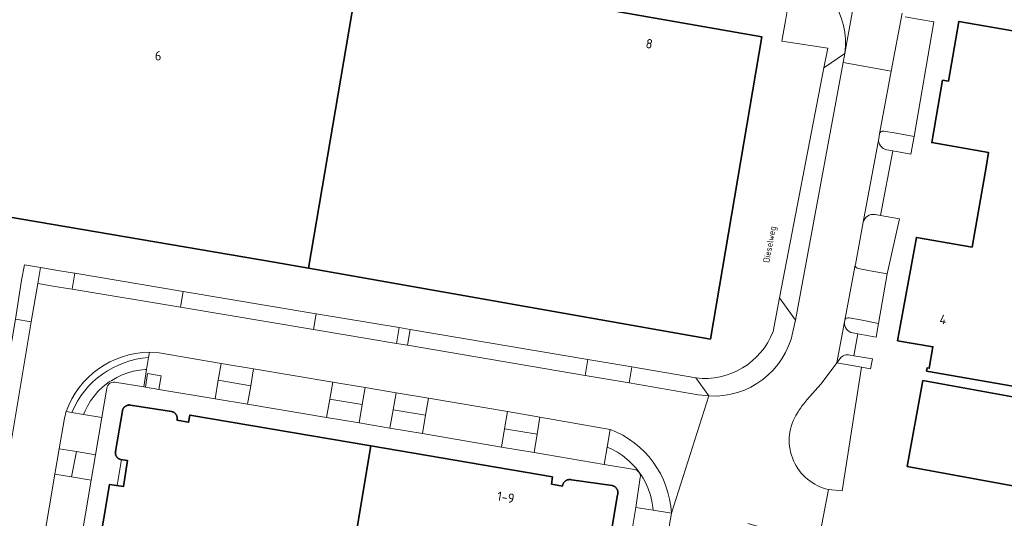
# Model space of a CAD drawing. Header units: metres. Extents: x 149984 to 156489, y 469398 to 478068.
# Tile 102 of 256: x 153534 to 153675, y 471173 to 471244. Entities that reach past the tile are written whole.
import ezdxf
from ezdxf.enums import TextEntityAlignment as Align

# ---------------------------------------------------------------- set-up
doc = ezdxf.new("R2010")
doc.units = ezdxf.units.M
doc.header["$LTSCALE"] = 0.75
for name, color, linetype, lineweight in [('B-WE-GR-BEPLANTING_CULTUUR_HEESTERS-GV', 252, 'Continuous', 18), ('B-WE-OG-BEBOUWING-GV', 6, 'Continuous', 35), ('B-WE-OG-BEBOUWING-T18', 1, 'Continuous', 18), ('B-WE-OG-BEBOUWING_LAGE TRAFO-GV', 6, 'Continuous', 18), ('B-WE-OG-BEBOUWING_LUIFEL-GV', 6, 'Continuous', 18), ('B-WE-OG-TERREIN_ERF-GV', 252, 'Continuous', 18), ('B-WE-OG-TOPOGRAFIE-T18', 7, 'Continuous', 18), ('B-WE-VH-GESLOTENVERHARDING_ASFALT-GV', 252, 'Continuous', 18), ('B-WE-VH-OPENVERHARDING_BETONSTRAATSTEEN-GV', 252, 'Continuous', 18), ('B-WE-VH-OPENVERHARDING_TEGEL-GV', 252, 'Continuous', 18)]:
    doc.layers.add(name, color=color, linetype=linetype, lineweight=lineweight)
doc.styles.add('NLCS-ISO-M500-T18', font='NLCS-ISO.ttf', dxfattribs={"height": 0.9})
doc.styles.add('NLCS-ISO-M750-T18', font='NLCS-ISO.ttf', dxfattribs={"height": 1.35})

msp = doc.modelspace()

# ---------------------------------------------------------------- linework, layer by layer
at = {"layer": 'B-WE-GR-BEPLANTING_CULTUUR_HEESTERS-GV', "flags": 128}
for points in [[(153643.914, 471251.611), (153644.2, 471251.36), (153644.37, 471251.1), (153644.43, 471250.77), (153644.156, 471249.14), (153643.275, 471243.908), (153642.789, 471241.024), (153649.337, 471240.013), (153648.794, 471237.197), (153651.806, 471239.257)], [(153644.356, 471199.379), (153644.706, 471201.043), (153642.444, 471204.239), (153641.519, 471199.436)], [(153542.766, 471187.541), (153542.952, 471187.987), (153543.328, 471188.749), (153543.768, 471189.478), (153544.267, 471190.166), (153544.823, 471190.81), (153545.551, 471191.547), (153546.445, 471192.203), (153546.787, 471192.429), (153547.525, 471192.852), (153548.296, 471193.211), (153549.095, 471193.504), (153549.915, 471193.728), (153550.752, 471193.883), (153551.598, 471193.965), (153551.794, 471193.976), (153552.067, 471195.686)], [(153654.18, 471194.314), (153650.656, 471194.932), (153648.969, 471192.686), (153648.343, 471191.891), (153646.367, 471189.615)], [(153547.226, 471192.145), (153551.396, 471191.48), (153551.794, 471193.976), (153551.598, 471193.965), (153550.752, 471193.883), (153549.915, 471193.728), (153549.095, 471193.504), (153548.296, 471193.211), (153547.525, 471192.852), (153546.787, 471192.429), (153546.445, 471192.203), (153545.551, 471191.547), (153544.823, 471190.81), (153544.267, 471190.166), (153543.768, 471189.478), (153543.328, 471188.749), (153542.952, 471187.987), (153542.766, 471187.541)], [(153649.431, 471176.809), (153651.418, 471176.609), (153654.18, 471194.314)], [(153630.445, 471192.781), (153632.306, 471190.2)], [(153542.766, 471187.541), (153545.383, 471187.107), (153546.082, 471191.321)], [(153541.079, 471187.821), (153542.766, 471187.541)], [(153645.198, 471188.12), (153645.09, 471187.909), (153644.766, 471187.389)], [(153618.171, 471185.413), (153617.75, 471182.857), (153618.432, 471182.553), (153619.209, 471182.133), (153619.948, 471181.649), (153620.924, 471180.868), (153621.618, 471180.15), (153621.888, 471179.852), (153622.432, 471179.144), (153622.666, 471178.781), (153622.905, 471178.409), (153623.319, 471177.628), (153623.667, 471176.816), (153623.945, 471175.978), (153624.152, 471175.119), (153624.287, 471174.245), (153624.326, 471173.821)], [(153622.498, 471178.509), (153621.836, 471174.204), (153624.326, 471173.821), (153624.287, 471174.245), (153624.152, 471175.119), (153623.945, 471175.978), (153623.667, 471176.816), (153623.319, 471177.628), (153622.905, 471178.409), (153622.666, 471178.781), (153622.432, 471179.144), (153621.888, 471179.852), (153621.618, 471180.15), (153620.924, 471180.868), (153619.948, 471181.649), (153619.209, 471182.133), (153618.432, 471182.553), (153617.75, 471182.857), (153617.339, 471180.361), (153621.672, 471179.647)], [(153624.326, 471173.821), (153626.943, 471173.419)]]:
    msp.add_lwpolyline(points, dxfattribs=at)
at = {"layer": 'B-WE-GR-BEPLANTING_CULTUUR_HEESTERS-GV'}
for points in [[(153651.806, 471239.257, 0.3600645), (153643.914, 471251.611)], [(153641.519, 471199.436, -0.3441295), (153630.445, 471192.781)], [(153632.306, 471190.2, 0.3720775), (153644.356, 471199.379)], [(153552.067, 471195.686, 0.2851921), (153541.079, 471187.821)], [(153546.082, 471191.321, -0.412599), (153547.226, 471192.145)], [(153646.367, 471189.615, 0.040576), (153645.198, 471188.12)], [(153644.766, 471187.389, 0.5027659), (153649.431, 471176.809)], [(153626.943, 471173.419, 0.2979863), (153618.171, 471185.413)], [(153621.672, 471179.647, -0.411377), (153622.498, 471178.509)]]:
    msp.add_lwpolyline(points, format="xyb", dxfattribs=at)
at = {"layer": 'B-WE-GR-BEPLANTING_CULTUUR_HEESTERS-GV', "flags": 128}
msp.add_lwpolyline([(153587.562, 471197.73), (153589.149, 471197.444), (153589.534, 471199.717), (153587.967, 471199.976)], close=True, dxfattribs=at)
at = {"layer": 'B-WE-OG-BEBOUWING-GV', "flags": 128}
for points in [[(153530.604, 471260.581), (153523.229, 471217.332), (153570.068, 471209.343), (153574.997, 471208.505), (153582.332, 471251.761)], [(153632.568, 471198.337), (153639.924, 471241.611), (153582.332, 471251.761), (153574.997, 471208.505)], [(153662.969, 471192.416), (153660.722, 471180.077), (153698.008, 471173.286), (153700.255, 471185.624)]]:
    msp.add_lwpolyline(points, close=True, dxfattribs=at)
for points in [[(153726.047, 471233.782), (153668.137, 471243.843), (153666.627, 471235.272), (153665.801, 471235.399), (153664.243, 471226.471), (153672.381, 471225.057), (153672.017, 471222.961), (153670.41, 471213.715), (153670.029, 471211.52), (153662.066, 471212.904), (153659.342, 471198.106), (153664.417, 471197.229), (153663.886, 471194.155), (153663.58, 471194.208), (153663.503, 471193.764), (153710.192, 471185.644)], [(153576.849, 471140.72), (153583.901, 471183.036), (153557.982, 471187.455), (153557.805, 471186.42), (153556.13, 471186.706), (153556.145, 471186.762), (153556.156, 471186.818), (153556.165, 471186.875), (153556.169, 471186.932), (153556.171, 471186.989), (153556.169, 471187.047), (153556.164, 471187.104), (153556.156, 471187.161), (153556.144, 471187.217), (153556.129, 471187.272), (153556.111, 471187.327), (153556.09, 471187.38), (153556.066, 471187.432), (153556.039, 471187.483), (153556.009, 471187.532), (153555.976, 471187.579), (153555.94, 471187.624), (153555.902, 471187.667), (153555.862, 471187.708), (153555.819, 471187.746), (153555.774, 471187.782), (153555.727, 471187.815), (153555.678, 471187.845), (153555.628, 471187.873), (153555.576, 471187.897), (153555.522, 471187.919), (153555.468, 471187.937), (153555.413, 471187.952), (153555.356, 471187.964), (153549.487, 471188.891), (153549.432, 471188.897), (153549.377, 471188.901), (153549.322, 471188.901), (153549.267, 471188.899), (153549.212, 471188.894), (153549.158, 471188.885), (153549.104, 471188.874), (153549.051, 471188.861), (153548.998, 471188.844), (153548.947, 471188.825), (153548.896, 471188.803), (153548.847, 471188.778), (153548.799, 471188.751), (153548.753, 471188.721), (153548.708, 471188.689), (153548.665, 471188.655), (153548.624, 471188.618), (153548.585, 471188.579), (153548.548, 471188.538), (153548.513, 471188.496), (153548.481, 471188.451), (153548.45, 471188.405), (153548.423, 471188.358), (153548.398, 471188.309), (153548.375, 471188.259), (153548.355, 471188.207), (153548.338, 471188.155), (153548.324, 471188.102), (153548.312, 471188.048), (153547.335, 471182.253), (153547.325, 471182.202), (153547.319, 471182.151), (153547.314, 471182.099), (153547.313, 471182.047), (153547.315, 471181.995), (153547.319, 471181.943), (153547.326, 471181.892), (153547.336, 471181.841), (153547.348, 471181.791), (153547.363, 471181.741), (153547.381, 471181.692), (153547.401, 471181.645), (153547.424, 471181.598), (153547.45, 471181.553), (153547.477, 471181.509), (153547.507, 471181.467), (153547.54, 471181.426), (153547.574, 471181.387), (153547.61, 471181.35), (153547.649, 471181.316), (153547.689, 471181.283), (153547.731, 471181.252), (153547.774, 471181.224), (153547.819, 471181.198), (153547.865, 471181.174), (153547.913, 471181.153), (153547.961, 471181.135), (153548.011, 471181.119), (153548.061, 471181.106), (153549.048, 471180.954), (153548.472, 471177.218), (153546.492, 471177.524), (153543.223, 471158.213)], [(153618.293, 471170.353), (153619.249, 471176.046), (153619.265, 471176.104), (153619.277, 471176.162), (153619.286, 471176.221), (153619.292, 471176.28), (153619.294, 471176.34), (153619.293, 471176.4), (153619.288, 471176.459), (153619.28, 471176.518), (153619.268, 471176.577), (153619.253, 471176.635), (153619.235, 471176.692), (153619.214, 471176.747), (153619.189, 471176.802), (153619.161, 471176.854), (153619.13, 471176.905), (153619.096, 471176.955), (153619.06, 471177.002), (153619.021, 471177.047), (153618.979, 471177.09), (153618.935, 471177.13), (153618.888, 471177.167), (153618.84, 471177.202), (153618.789, 471177.234), (153618.737, 471177.263), (153618.683, 471177.289), (153618.628, 471177.311), (153618.572, 471177.331), (153618.514, 471177.347), (153618.456, 471177.36), (153612.647, 471178.185), (153612.587, 471178.199), (153612.526, 471178.209), (153612.465, 471178.216), (153612.403, 471178.219), (153612.341, 471178.218), (153612.28, 471178.214), (153612.218, 471178.206), (153612.158, 471178.194), (153612.098, 471178.179), (153612.039, 471178.16), (153611.982, 471178.138), (153611.925, 471178.112), (153611.871, 471178.083), (153611.818, 471178.051), (153611.768, 471178.016), (153611.719, 471177.977), (153611.673, 471177.936), (153611.629, 471177.893), (153611.588, 471177.846), (153611.55, 471177.798), (153611.515, 471177.747), (153611.483, 471177.694), (153611.454, 471177.64), (153611.429, 471177.583), (153611.407, 471177.526), (153611.388, 471177.467), (153611.373, 471177.407), (153611.362, 471177.346), (153611.354, 471177.285), (153609.799, 471177.541), (153609.912, 471178.602), (153583.901, 471183.036), (153576.849, 471140.72)]]:
    msp.add_lwpolyline(points, dxfattribs=at)
at = {"layer": 'B-WE-OG-BEBOUWING_LAGE TRAFO-GV', "flags": 128}
msp.add_lwpolyline([(153551.934, 471193.409), (153551.61, 471191.445), (153553.558, 471191.123), (153553.883, 471193.088)], close=True, dxfattribs=at)
at = {"layer": 'B-WE-OG-BEBOUWING_LUIFEL-GV', "flags": 128}
msp.add_lwpolyline([(153548.472, 471177.218), (153549.048, 471180.954), (153548.171, 471181.089), (153547.594, 471177.354)], close=True, dxfattribs=at)
at = {"layer": 'B-WE-OG-TERREIN_ERF-GV', "flags": 128}
for points in [[(153641.519, 471199.436), (153642.444, 471204.239), (153648.794, 471237.197), (153649.337, 471240.013), (153642.789, 471241.024), (153643.275, 471243.908), (153644.156, 471249.14), (153628.228, 471251.821), (153621.363, 471252.976), (153618.643, 471253.434), (153618.606, 471253.219), (153618.232, 471251.028)], [(153582.332, 471251.761), (153639.924, 471241.611), (153632.568, 471198.337), (153574.997, 471208.505), (153570.068, 471209.343), (153523.229, 471217.332), (153522.655, 471213.963), (153525.218, 471213.526), (153517.845, 471170.291), (153489.904, 471175.04), (153483.506, 471176.127), (153483.524, 471176.236), (153435.708, 471184.196), (153438.815, 471202.862), (153440.644, 471213.009), (153442.523, 471224.556), (153443.964, 471224.322), (153446.491, 471239.838), (153438.168, 471241.193), (153439.217, 471247.638)], [(153662.291, 471244.15), (153664.549, 471243.767), (153661.711, 471227.364), (153661.262, 471224.837), (153658.685, 471225.284), (153656.917, 471216.038), (153659.616, 471215.57), (153657.845, 471207.687), (153656.63, 471200.593), (153656.285, 471198.628), (153653.675, 471199.081), (153653.079, 471195.963), (153655.735, 471195.491), (153655.488, 471194.084), (153654.18, 471194.314), (153651.418, 471176.609), (153649.431, 471176.809), (153647.982, 471169.109)], [(153710.192, 471185.644), (153663.503, 471193.764), (153663.58, 471194.208), (153663.886, 471194.155), (153664.417, 471197.229), (153659.342, 471198.106), (153662.066, 471212.904), (153670.029, 471211.52), (153670.41, 471213.715), (153672.017, 471222.961), (153672.381, 471225.057), (153664.243, 471226.471), (153665.801, 471235.399), (153666.627, 471235.272), (153668.137, 471243.843), (153726.047, 471233.782)], [(153532.987, 471201.173), (153533.856, 471206.767), (153534.314, 471208.984), (153536.588, 471208.59), (153539.068, 471208.16), (153540.844, 471207.863), (153541.487, 471207.755), (153557.044, 471205.152), (153576.089, 471201.964), (153587.967, 471199.976), (153589.534, 471199.717), (153614.991, 471195.412), (153621.283, 471194.351), (153630.445, 471192.781)], [(153621.672, 471179.647), (153617.339, 471180.361), (153607.274, 471182.085), (153602.627, 471182.87), (153591.297, 471184.795), (153586.627, 471185.571), (153582.211, 471186.334), (153577.558, 471187.107), (153566.238, 471188.999), (153561.599, 471189.79), (153553.558, 471191.123), (153551.61, 471191.445), (153551.396, 471191.48), (153547.226, 471192.145)], [(153546.082, 471191.321), (153545.383, 471187.107), (153544.492, 471181.782), (153543.839, 471178.123), (153540.558, 471158.58), (153539.942, 471155.034), (153539.036, 471149.559), (153538.312, 471145.372)], [(153543.223, 471158.213), (153546.492, 471177.524), (153548.472, 471177.218), (153549.048, 471180.954), (153548.061, 471181.106), (153548.011, 471181.119), (153547.961, 471181.135), (153547.913, 471181.153), (153547.865, 471181.174), (153547.819, 471181.198), (153547.774, 471181.224), (153547.731, 471181.252), (153547.689, 471181.283), (153547.649, 471181.316), (153547.61, 471181.35), (153547.574, 471181.387), (153547.54, 471181.426), (153547.507, 471181.467), (153547.477, 471181.509), (153547.45, 471181.553), (153547.424, 471181.598), (153547.401, 471181.645), (153547.381, 471181.692), (153547.363, 471181.741), (153547.348, 471181.791), (153547.336, 471181.841), (153547.326, 471181.892), (153547.319, 471181.943), (153547.315, 471181.995), (153547.313, 471182.047), (153547.314, 471182.099), (153547.319, 471182.151), (153547.325, 471182.202), (153547.335, 471182.253), (153548.312, 471188.048), (153548.324, 471188.102), (153548.338, 471188.155), (153548.355, 471188.207), (153548.375, 471188.259), (153548.398, 471188.309), (153548.423, 471188.358), (153548.45, 471188.405), (153548.481, 471188.451), (153548.513, 471188.496), (153548.548, 471188.538), (153548.585, 471188.579), (153548.624, 471188.618), (153548.665, 471188.655), (153548.708, 471188.689), (153548.753, 471188.721), (153548.799, 471188.751), (153548.847, 471188.778), (153548.896, 471188.803), (153548.947, 471188.825), (153548.998, 471188.844), (153549.051, 471188.861), (153549.104, 471188.874), (153549.158, 471188.885), (153549.212, 471188.894), (153549.267, 471188.899), (153549.322, 471188.901), (153549.377, 471188.901), (153549.432, 471188.897), (153549.487, 471188.891), (153555.356, 471187.964), (153555.413, 471187.952), (153555.468, 471187.937), (153555.522, 471187.919), (153555.576, 471187.897), (153555.628, 471187.873), (153555.678, 471187.845), (153555.727, 471187.815), (153555.774, 471187.782), (153555.819, 471187.746), (153555.862, 471187.708), (153555.902, 471187.667), (153555.94, 471187.624), (153555.976, 471187.579), (153556.009, 471187.532), (153556.039, 471187.483), (153556.066, 471187.432), (153556.09, 471187.38), (153556.111, 471187.327), (153556.129, 471187.272), (153556.144, 471187.217), (153556.156, 471187.161), (153556.164, 471187.104), (153556.169, 471187.047), (153556.171, 471186.989), (153556.169, 471186.932), (153556.165, 471186.875), (153556.156, 471186.818), (153556.145, 471186.762), (153556.13, 471186.706), (153557.805, 471186.42), (153557.982, 471187.455), (153583.901, 471183.036), (153609.912, 471178.602), (153609.799, 471177.541), (153611.354, 471177.285), (153611.362, 471177.346), (153611.373, 471177.407), (153611.388, 471177.467), (153611.407, 471177.526), (153611.429, 471177.583), (153611.454, 471177.64), (153611.483, 471177.694), (153611.515, 471177.747), (153611.55, 471177.798), (153611.588, 471177.846), (153611.629, 471177.893), (153611.673, 471177.936), (153611.719, 471177.977), (153611.768, 471178.016), (153611.818, 471178.051), (153611.871, 471178.083), (153611.925, 471178.112), (153611.982, 471178.138), (153612.039, 471178.16), (153612.098, 471178.179), (153612.158, 471178.194), (153612.218, 471178.206), (153612.28, 471178.214), (153612.341, 471178.218), (153612.403, 471178.219), (153612.465, 471178.216), (153612.526, 471178.209), (153612.587, 471178.199), (153612.647, 471178.185), (153618.456, 471177.36), (153618.514, 471177.347), (153618.572, 471177.331), (153618.628, 471177.311), (153618.683, 471177.289), (153618.737, 471177.263), (153618.789, 471177.234), (153618.84, 471177.202), (153618.888, 471177.167), (153618.935, 471177.13), (153618.979, 471177.09), (153619.021, 471177.047), (153619.06, 471177.002), (153619.096, 471176.955), (153619.13, 471176.905), (153619.161, 471176.854), (153619.189, 471176.802), (153619.214, 471176.747), (153619.235, 471176.692), (153619.253, 471176.635), (153619.268, 471176.577), (153619.28, 471176.518), (153619.288, 471176.459), (153619.293, 471176.4), (153619.294, 471176.34), (153619.292, 471176.28), (153619.286, 471176.221), (153619.277, 471176.162), (153619.265, 471176.104), (153619.249, 471176.046), (153618.293, 471170.353)], [(153614.834, 471132.477), (153615.546, 471136.701), (153616.422, 471142.116), (153617.026, 471145.674), (153620.322, 471165.239), (153620.941, 471168.793), (153621.836, 471174.204), (153622.498, 471178.509)]]:
    msp.add_lwpolyline(points, dxfattribs=at)
at = {"layer": 'B-WE-OG-TERREIN_ERF-GV'}
for points in [[(153630.445, 471192.781, 0.3441295), (153641.519, 471199.436)], [(153547.226, 471192.145, 0.412599), (153546.082, 471191.321)], [(153622.498, 471178.509, 0.411377), (153621.672, 471179.647)]]:
    msp.add_lwpolyline(points, format="xyb", dxfattribs=at)
at = {"layer": 'B-WE-OG-TERREIN_ERF-GV', "flags": 128}
msp.add_lwpolyline([(153660.722, 471180.077), (153662.969, 471192.416), (153700.255, 471185.624), (153698.008, 471173.286)], close=True, dxfattribs=at)
at = {"layer": 'B-WE-VH-GESLOTENVERHARDING_ASFALT-GV', "flags": 128}
for points in [[(153657.077, 471268.658), (153651.806, 471239.257), (153651.559, 471237.926), (153658.441, 471236.722), (153659.989, 471245.004)], [(153651.806, 471239.257), (153657.077, 471268.658), (153656.794, 471267.271), (153656.674, 471266.936)], [(153646.367, 471189.615), (153648.343, 471191.891), (153648.969, 471192.686), (153650.656, 471194.932), (153651.757, 471200.789), (153651.806, 471201.047), (153653.283, 471208.922), (153653.298, 471209.004), (153654.416, 471215.062), (153656.642, 471227.071), (153656.76, 471227.727), (153658.441, 471236.722), (153651.559, 471237.926), (153644.706, 471201.043), (153644.356, 471199.379)], [(153656.642, 471227.071), (153654.416, 471215.062)], [(153656.135, 471216.173), (153656.917, 471216.038), (153658.685, 471225.284), (153657.817, 471225.435)], [(153626.943, 471173.419), (153632.306, 471190.2), (153630.792, 471190.376), (153620.893, 471192.068), (153614.592, 471193.145), (153589.149, 471197.444), (153587.562, 471197.73), (153575.712, 471199.709), (153556.666, 471202.889), (153541.108, 471205.486), (153540.464, 471205.594), (153538.695, 471205.879), (153536.191, 471206.285), (153535.244, 471200.787), (153532.274, 471183.066)], [(153651.757, 471200.789), (153650.656, 471194.932), (153651.101, 471195.556)], [(153652.542, 471196.058), (153653.079, 471195.963), (153653.675, 471199.081), (153652.918, 471199.212)], [(153552.189, 471196.453), (153553.572, 471196.361), (153562.477, 471194.864), (153567.11, 471194.078), (153578.44, 471192.172), (153583.074, 471191.406), (153587.525, 471190.653), (153592.141, 471189.891)], [(153592.141, 471189.891), (153603.479, 471187.965), (153608.116, 471187.17), (153618.171, 471185.413)], [(153632.306, 471190.2), (153626.943, 471173.419)], [(153644.766, 471187.389), (153645.09, 471187.909), (153645.198, 471188.12)], [(153534.035, 471151.577), (153534.761, 471155.911), (153535.357, 471159.443), (153538.651, 471178.994), (153539.281, 471182.644), (153539.995, 471186.733)], [(153637.908, 471171.947), (153647.914, 471169.128), (153647.982, 471169.109), (153649.431, 471176.809)], [(153626.943, 471173.419), (153626.033, 471167.981), (153625.437, 471164.384), (153622.114, 471144.844), (153621.548, 471141.317), (153620.853, 471137.301)]]:
    msp.add_lwpolyline(points, dxfattribs=at)
at = {"layer": 'B-WE-VH-GESLOTENVERHARDING_ASFALT-GV'}
for points in [[(153643.914, 471251.611, -0.3600645), (153651.806, 471239.257)], [(153657.817, 471225.435, -0.400242), (153656.642, 471227.071)], [(153654.416, 471215.062, -0.4029054), (153656.135, 471216.173)], [(153652.918, 471199.212, -0.3923017), (153651.757, 471200.789)], [(153644.356, 471199.379, -0.3720775), (153632.306, 471190.2)], [(153540.256, 471187.957, -0.3140283), (153552.189, 471196.453)], [(153651.101, 471195.556, -0.3040449), (153652.542, 471196.058)], [(153645.198, 471188.12, -0.040576), (153646.367, 471189.615)], [(153539.995, 471186.733, -0.0302471), (153540.256, 471187.957)], [(153649.431, 471176.809, -0.5027659), (153644.766, 471187.389)], [(153618.171, 471185.413, -0.2979863), (153626.943, 471173.419)]]:
    msp.add_lwpolyline(points, format="xyb", dxfattribs=at)
at = {"layer": 'B-WE-VH-OPENVERHARDING_BETONSTRAATSTEEN-GV', "flags": 128}
for points in [[(153659.989, 471245.004), (153658.441, 471236.722), (153656.76, 471227.727)], [(153657.362, 471228.121), (153659.167, 471227.806), (153661.711, 471227.364), (153664.549, 471243.767), (153662.291, 471244.15), (153660.422, 471244.467)], [(153653.283, 471208.922), (153651.806, 471201.047)], [(153652.418, 471201.383), (153654.057, 471201.076), (153656.63, 471200.593), (153657.845, 471207.687), (153655.404, 471208.122), (153653.711, 471208.424)], [(153552.067, 471195.686), (153552.189, 471196.453)], [(153539.995, 471186.733), (153539.281, 471182.644), (153541.725, 471182.24), (153544.492, 471181.782), (153545.383, 471187.107), (153542.766, 471187.541), (153541.079, 471187.821), (153540.256, 471187.957)], [(153540.256, 471187.957), (153541.079, 471187.821)]]:
    msp.add_lwpolyline(points, dxfattribs=at)
for points in [[(153651.559, 471237.926), (153651.806, 471239.257), (153648.794, 471237.197), (153642.444, 471204.239), (153644.706, 471201.043)], [(153532.987, 471201.173), (153535.244, 471200.787), (153536.191, 471206.285), (153536.588, 471208.59), (153534.314, 471208.984), (153533.856, 471206.767)], [(153540.844, 471207.863), (153539.068, 471208.16), (153536.588, 471208.59), (153536.191, 471206.285), (153538.695, 471205.879), (153540.464, 471205.594), (153541.108, 471205.486), (153541.487, 471207.755)], [(153557.044, 471205.152), (153541.487, 471207.755), (153541.108, 471205.486), (153556.666, 471202.889)], [(153557.044, 471205.152), (153556.666, 471202.889), (153575.712, 471199.709), (153576.089, 471201.964)], [(153587.562, 471197.73), (153587.967, 471199.976), (153576.089, 471201.964), (153575.712, 471199.709)], [(153535.244, 471200.787), (153532.987, 471201.173), (153529.952, 471183.45), (153532.274, 471183.066)], [(153614.991, 471195.412), (153589.534, 471199.717), (153589.149, 471197.444), (153614.592, 471193.145)], [(153562.057, 471192.436), (153562.477, 471194.864), (153553.572, 471196.361), (153552.189, 471196.453), (153552.067, 471195.686), (153551.794, 471193.976), (153551.396, 471191.48), (153551.61, 471191.445), (153551.934, 471193.409), (153553.883, 471193.088), (153553.558, 471191.123), (153561.599, 471189.79)], [(153566.694, 471191.653), (153567.11, 471194.078), (153562.477, 471194.864), (153562.057, 471192.436)], [(153621.283, 471194.351), (153614.991, 471195.412), (153614.592, 471193.145), (153620.893, 471192.068)], [(153566.694, 471191.653), (153566.238, 471188.999), (153577.558, 471187.107), (153578.017, 471189.741), (153578.44, 471192.172), (153567.11, 471194.078)], [(153630.445, 471192.781), (153621.283, 471194.351), (153620.893, 471192.068), (153630.792, 471190.376), (153632.306, 471190.2)], [(153566.238, 471188.999), (153566.694, 471191.653), (153562.057, 471192.436), (153561.599, 471189.79)], [(153582.657, 471188.957), (153583.074, 471191.406), (153578.44, 471192.172), (153578.017, 471189.741)], [(153583.074, 471191.406), (153582.657, 471188.957), (153582.211, 471186.334), (153586.627, 471185.571), (153587.093, 471188.207), (153587.525, 471190.653)], [(153587.525, 471190.653), (153587.093, 471188.207), (153591.732, 471187.424), (153592.141, 471189.891)], [(153578.017, 471189.741), (153577.558, 471187.107), (153582.211, 471186.334), (153582.657, 471188.957)], [(153591.732, 471187.424), (153591.297, 471184.795), (153602.627, 471182.87), (153603.068, 471185.509), (153603.479, 471187.965), (153592.141, 471189.891)], [(153591.297, 471184.795), (153591.732, 471187.424), (153587.093, 471188.207), (153586.627, 471185.571)], [(153608.116, 471187.17), (153603.479, 471187.965), (153603.068, 471185.509), (153607.711, 471184.725)], [(153607.711, 471184.725), (153607.274, 471182.085), (153617.339, 471180.361), (153617.75, 471182.857), (153618.171, 471185.413), (153608.116, 471187.17)], [(153602.627, 471182.87), (153607.274, 471182.085), (153607.711, 471184.725), (153603.068, 471185.509)], [(153541.725, 471182.24), (153539.281, 471182.644), (153538.651, 471178.994), (153541.051, 471178.591)], [(153543.839, 471178.123), (153544.492, 471181.782), (153541.725, 471182.24), (153541.051, 471178.591)], [(153537.45, 471159.096), (153540.558, 471158.58), (153543.839, 471178.123), (153541.051, 471178.591), (153538.651, 471178.994), (153535.357, 471159.443)], [(153624.326, 471173.821), (153621.836, 471174.204), (153620.941, 471168.793), (153623.507, 471168.384), (153626.033, 471167.981), (153626.943, 471173.419)]]:
    msp.add_lwpolyline(points, close=True, dxfattribs=at)
at = {"layer": 'B-WE-VH-OPENVERHARDING_BETONSTRAATSTEEN-GV'}
for points in [[(153656.76, 471227.727, -0.4017001), (153657.362, 471228.121)], [(153653.711, 471208.424, -0.4212085), (153653.283, 471208.922)], [(153651.806, 471201.047, -0.4307243), (153652.418, 471201.383)], [(153552.189, 471196.453, 0.3140283), (153540.256, 471187.957)], [(153541.079, 471187.821, -0.2851921), (153552.067, 471195.686)], [(153540.256, 471187.957, 0.0302471), (153539.995, 471186.733)]]:
    msp.add_lwpolyline(points, format="xyb", dxfattribs=at)
at = {"layer": 'B-WE-VH-OPENVERHARDING_TEGEL-GV'}
for points in [[(153656.642, 471227.071, 0.400242), (153657.817, 471225.435)], [(153657.362, 471228.121, 0.4017001), (153656.76, 471227.727)], [(153656.135, 471216.173, 0.4029054), (153654.416, 471215.062)], [(153653.283, 471208.922, 0.4212085), (153653.711, 471208.424)], [(153651.757, 471200.789, 0.3923017), (153652.918, 471199.212)], [(153652.418, 471201.383, 0.4307243), (153651.806, 471201.047)], [(153652.542, 471196.058, 0.3040449), (153651.101, 471195.556)]]:
    msp.add_lwpolyline(points, format="xyb", dxfattribs=at)
at = {"layer": 'B-WE-VH-OPENVERHARDING_TEGEL-GV', "flags": 128}
for points in [[(153656.76, 471227.727), (153656.642, 471227.071)], [(153659.167, 471227.806), (153657.362, 471228.121)], [(153657.817, 471225.435), (153658.685, 471225.284), (153661.262, 471224.837), (153661.711, 471227.364), (153659.167, 471227.806)], [(153653.711, 471208.424), (153655.404, 471208.122), (153657.845, 471207.687), (153659.616, 471215.57), (153656.917, 471216.038), (153656.135, 471216.173)], [(153654.416, 471215.062), (153653.298, 471209.004), (153653.283, 471208.922)], [(153651.806, 471201.047), (153651.757, 471200.789)], [(153652.918, 471199.212), (153653.675, 471199.081), (153656.285, 471198.628), (153656.63, 471200.593), (153654.057, 471201.076), (153652.418, 471201.383)], [(153651.101, 471195.556), (153650.656, 471194.932), (153654.18, 471194.314), (153655.488, 471194.084), (153655.735, 471195.491), (153653.079, 471195.963), (153652.542, 471196.058)]]:
    msp.add_lwpolyline(points, dxfattribs=at)

# ---------------------------------------------------------------- texts
at = {"layer": 'B-WE-OG-BEBOUWING-T18', "style": 'NLCS-ISO-M750-T18'}
for s, p in [('8', (153623.785, 471240.636)), ('4', (153665.869, 471201.153)), ('1-9', (153603.235, 471175.683))]:
    msp.add_text(s, height=1.35, rotation=350.3, dxfattribs=at).set_placement(p, align=Align.MIDDLE)
msp.add_text('6', height=1.35, dxfattribs=at).set_placement((153553.442, 471238.909), align=Align.MIDDLE)
at = {"layer": 'B-WE-OG-TOPOGRAFIE-T18', "style": 'NLCS-ISO-M500-T18'}
msp.add_text('Dieselweg', height=0.9, rotation=79.2, dxfattribs=at).set_placement((153641.136, 471211.873), align=Align.MIDDLE)

doc.saveas('drawing.dxf')
